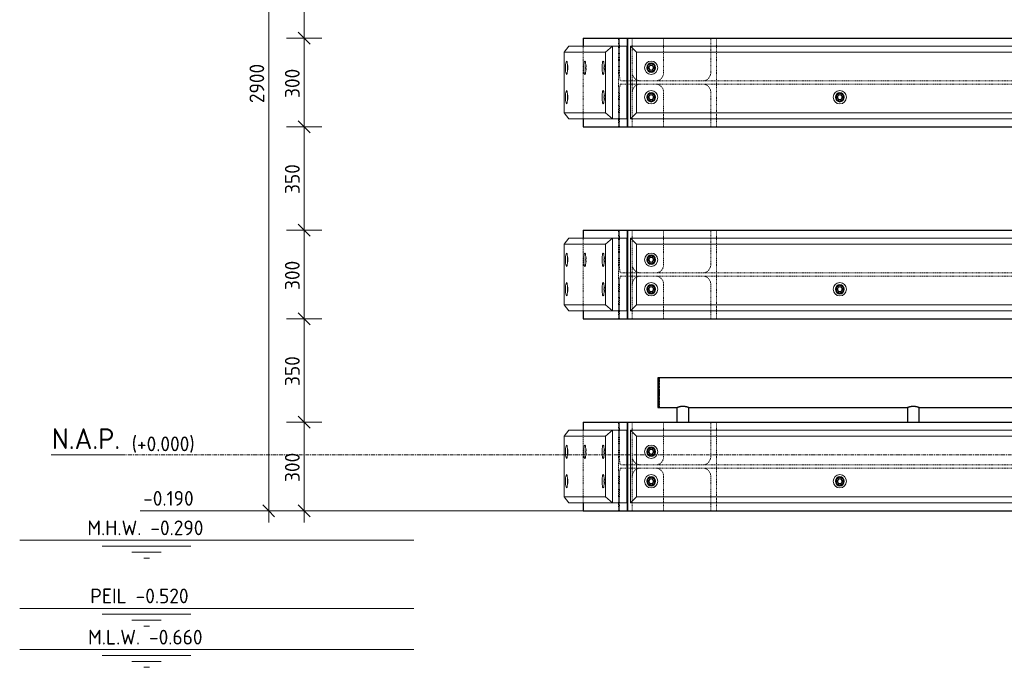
# Model space of a CAD drawing. Header units: millimetres. Extents: x -236694 to -141708, y -41476 to 103952.
# Tile 1 of 103: x -222428 to -219094, y -720 to 1473. Entities that reach past the tile are written whole.
import ezdxf

# ---------------------------------------------------------------- set-up
doc = ezdxf.new("R2010")
doc.units = ezdxf.units.MM
doc.linetypes.add('Grid Line', pattern=[22.225, 12.7, -3.175, 3.175, -3.175])
doc.linetypes.add('XX-HIDDEN', pattern=[4, 2, -2])
for name, color, linetype, lineweight in [('N-CO-BC-BETONVORM-G', 50, 'Continuous', 25), ('N-CO-BC-BETONVORM-G-1', 50, 'XX-HIDDEN', 18), ('N-CO-BC-BETONVORM-GN', 10, 'XX-HIDDEN', 18), ('N-CO-KC-KUNSTSTOFVORM-G', 7, 'Continuous', 13), ('N-CO-SC-STAALVORM-G', 10, 'Continuous', 25), ('X-XX-AL-CONSTRUCTIELIJN-G-3', 7, 'Continuous', 18), ('X-XX-AL-M', 7, 'Continuous', 18), ('X-XX-AL-M-20', 7, 'Continuous', 18), ('X-XX-AL-VERWIJZING-G-1', 7, 'Grid Line', 18), ('X_XX_AL_VERWIJZING_G', 7, 'Continuous', 18), ('X_XX_AL_VERWIJZING_G-1', 7, 'Continuous', 25)]:
    doc.layers.add(name, color=color, linetype=linetype, lineweight=lineweight)
doc.styles.add('NLCS-ISO_1', font='NLCS-ISO.ttf', dxfattribs={"height": 50})
doc.styles.add('NLCS-ISO_2', font='NLCS-ISO.ttf', dxfattribs={"height": 70})
doc.dimstyles.new('2_5_NLCS_diagonal', dxfattribs={"dimscale": 304.8, "dimtxt": 50.137748, "dimasz": 0.131234, "dimexe": 0.19685, "dimexo": 0.0625, "dimgap": 0, "dimtad": 1, "dimdec": 0, "dimzin": 0, "dimdsep": 46, "dimtxsty": 'NLCS-ISO_1', "dimblk1": 'OBLIQUE', "dimblk2": 'OBLIQUE', "dimsah": 1, "dimcen": 0.09, "dimdle": 0.131234, "dimazin": 0, "dimtfac": 1, "dimtdec": 4, "dimtix": 1, "dimtmove": 0, "dimatfit": 3, "dimfxl": 0.19685, "dimfxlon": 1, "dimtvp": 1, "dimtolj": 1, "dimtzin": 0, "dimarcsym": 2})

# ---------------------------------------------------------------- blocks, each defined once
blk = doc.blocks.new('GM_Hakorit_2695 - GM_Hakorit_2695-3716366-Doorsnede 1 dubbel geleidewerk')
at = {"layer": 'N-CO-KC-KUNSTSTOFVORM-G'}
for p, q in [((-248897.3, 2033), (-248877.3, 2013)), ((-248897.3, 1787.1), (-248897.3, 2032.9)), ((-246202.3, 2033), (-248897.2, 2033)), ((-246222.3, 2013), (-248877.3, 2013)), ((-248877.3, 2013), (-248877.3, 1807)), ((-246222.3, 2013), (-246202.3, 2033)), ((-246222.3, 1807), (-246222.3, 2013)), ((-246202.3, 2032.9), (-246202.3, 1787.1)), ((-248877.3, 1807), (-248897.3, 1787)), ((-246222.3, 1807), (-248877.3, 1807)), ((-246202.3, 1787), (-246222.3, 1807)), ((-246202.3, 1787), (-248897.2, 1787))]:
    blk.add_line(p, q, dxfattribs=at)
for centre, start, end in [((-248827.3, 1960), 0, 180), ((-247549.8, 1960), 0, 180), ((-246272.3, 1960), 0, 180), ((-248827.3, 1960), 180, 0), ((-247549.8, 1960), 180, 0), ((-246272.3, 1960), 180, 0), ((-248827.3, 1860), 0, 180), ((-248188.5, 1860), 0, 180), ((-246911, 1860), 0, 180), ((-246272.3, 1860), 0, 180), ((-248827.3, 1860), 180, 0), ((-248188.5, 1860), 180, 0), ((-246911, 1860), 180, 360), ((-246272.3, 1860), 180, 360)]:
    blk.add_arc(centre, 22.5, start, end, dxfattribs=at)
blk = doc.blocks.new('GM_Hakorit_895 - GM_Hakorit_895-3717133-Doorsnede 1 dubbel geleidewerk')
at = {"layer": 'N-CO-KC-KUNSTSTOFVORM-G'}
for p, q in [((-249105.5, 2683), (-249121.9, 2663)), ((-248958.4, 2683), (-249105.5, 2683)), ((-248981.4, 2663), (-248958.4, 2683)), ((-248909.1, 2683), (-248958.4, 2683)), ((-248958.4, 2683), (-248958.4, 2437)), ((-248909.1, 2437), (-248909.1, 2683)), ((-248981.4, 2663), (-249121.9, 2663)), ((-249121.9, 2663), (-249121.9, 2457)), ((-248981.4, 2457), (-248981.4, 2663)), ((-248981.4, 2457), (-249121.9, 2457)), ((-249121.9, 2457), (-249105.5, 2437)), ((-248958.4, 2437), (-249105.5, 2437)), ((-248958.4, 2437), (-248981.4, 2457)), ((-248958.4, 2437), (-248909.1, 2437))]:
    blk.add_line(p, q, dxfattribs=at)
for centre, start_param, end_param in [((-249051.7, 2610), 4.712389, 7.853982), ((-248989.6, 2610), 4.712389, 7.853982), ((-249113.7, 2610), 4.712389, 7.853982), ((-249113.7, 2610), 1.570796, 4.712389), ((-249051.7, 2610), 1.570796, 4.712389), ((-248989.6, 2610), 1.570796, 4.712389), ((-248989.6, 2510), 4.712389, 7.853982), ((-249113.7, 2510), 4.712389, 7.853982), ((-249113.7, 2510), 1.570796, 4.712389), ((-248989.6, 2510), 1.570796, 4.712389)]:
    blk.add_ellipse(centre, major_axis=(0, 22.5), ratio=0.164399, start_param=start_param, end_param=end_param, dxfattribs=at)
blk = doc.blocks.new('GM_Bouten_Moeren_Zeskant - M16-3610774-Doorsnede 1 dubbel geleidewerk')
at = {"layer": 'N-CO-SC-STAALVORM-G'}
for p, q in [((-248188.5, 2523.9), (-248200.5, 2516.9)), ((-248200.5, 2516.9), (-248200.5, 2503.1)), ((-248200.5, 2503.1), (-248188.5, 2496.1)), ((-248176.5, 2516.9), (-248188.5, 2523.9)), ((-248188.5, 2496.1), (-248176.5, 2503.1)), ((-248176.5, 2503.1), (-248176.5, 2516.9))]:
    blk.add_line(p, q, dxfattribs=at)
for radius, start, end in [(15, 0, 180), (15, 180, 0), (8, 0, 180), (8, 180, 0)]:
    blk.add_arc((-248188.5, 2510), radius, start, end, dxfattribs=at)
blk = doc.blocks.new('GM_Bouten_Moeren_Zeskant - M16-V6-Doorsnede 1 dubbel geleidewerk')
at = {"layer": 'N-CO-SC-STAALVORM-G'}
for start_param, end_param in [(0.408289, 1.570796), (1.570796, 2.733304)]:
    blk.add_ellipse((-249047.7, 2610), major_axis=(0, 8), ratio=0.164399, start_param=start_param, end_param=end_param, dxfattribs=at)
blk = doc.blocks.new('GM_Haalbuis_2500 - GM_Haalbuis_2500-3644146-Doorsnede 1 dubbel geleidewerk')
at = {"layer": 'N-CO-SC-STAALVORM-G'}
for p, q in [((-244200.9, 260), (-244205.9, 260)), ((-244205.9, 260), (-244205.9, 210)), ((-244200.9, 260), (-244200.9, 258.4)), ((-241700.9, 260), (-244200.9, 260)), ((-244200.9, 257.4), (-244200.9, 258.3)), ((-244200.9, 257.4), (-244200.9, 254.1)), ((-244200.9, 251.7), (-244200.9, 254.1)), ((-244200.9, 251.7), (-244200.9, 247)), ((-244200.9, 243.6), (-244200.9, 247)), ((-244200.9, 243.6), (-244200.9, 237.5)), ((-244200.9, 233.5), (-244200.9, 237.6)), ((-244200.9, 233.6), (-244200.9, 225.9)), ((-241695.9, 260), (-241700.9, 260)), ((-241700.9, 258.4), (-241700.9, 260)), ((-241700.9, 258.3), (-241700.9, 257.4)), ((-241700.9, 254.1), (-241700.9, 257.4)), ((-241700.9, 254.1), (-241700.9, 251.7)), ((-241700.9, 247), (-241700.9, 251.7)), ((-241700.9, 247), (-241700.9, 243.6)), ((-241700.9, 237.5), (-241700.9, 243.6)), ((-241700.9, 237.6), (-241700.9, 233.5)), ((-241700.9, 225.9), (-241700.9, 233.6)), ((-241695.9, 210), (-241695.9, 260)), ((-244205.9, 210), (-244205.9, 160)), ((-244200.9, 222.1), (-244200.9, 225.9)), ((-244200.9, 222.1), (-244200.9, 210)), ((-244200.9, 210), (-244200.9, 197.9)), ((-241700.9, 225.9), (-241700.9, 222.1)), ((-241700.9, 210), (-241700.9, 222.1)), ((-241700.9, 197.9), (-241700.9, 210)), ((-241695.9, 160), (-241695.9, 210)), ((-244200.9, 194.1), (-244200.9, 197.9)), ((-244200.9, 194.1), (-244200.9, 186.4)), ((-244200.9, 182.4), (-244200.9, 186.5)), ((-244200.9, 182.5), (-244200.9, 176.4)), ((-244200.9, 173), (-244200.9, 176.4)), ((-244200.9, 173), (-244200.9, 168.3)), ((-244200.9, 165.9), (-244200.9, 168.3)), ((-241700.9, 197.9), (-241700.9, 194.1)), ((-241700.9, 186.4), (-241700.9, 194.1)), ((-241700.9, 186.5), (-241700.9, 182.4)), ((-241700.9, 176.4), (-241700.9, 182.5)), ((-241700.9, 176.4), (-241700.9, 173)), ((-241700.9, 168.3), (-241700.9, 173)), ((-241700.9, 168.3), (-241700.9, 165.9)), ((-244205.9, 160), (-244200.9, 160)), ((-244200.9, 165.9), (-244200.9, 162.6)), ((-244200.9, 161.7), (-244200.9, 162.6)), ((-244200.9, 161.6), (-244200.9, 160)), ((-244200.9, 160), (-244139.6, 160)), ((-244140.9, 160), (-244140.9, 110)), ((-244102.2, 160), (-243359.6, 160)), ((-244100.9, 110), (-244100.9, 160)), ((-243360.9, 160), (-243360.9, 110)), ((-243322.2, 160), (-242579.6, 160)), ((-243320.9, 110), (-243320.9, 160)), ((-242580.9, 160), (-242580.9, 110)), ((-242542.2, 160), (-241799.6, 160)), ((-242540.9, 110), (-242540.9, 160)), ((-241800.9, 160), (-241800.9, 110)), ((-241762.2, 160), (-241700.9, 160)), ((-241760.9, 110), (-241760.9, 160)), ((-241700.9, 162.6), (-241700.9, 165.9)), ((-241700.9, 162.6), (-241700.9, 161.7)), ((-241700.9, 160), (-241700.9, 161.6)), ((-241700.9, 160), (-241695.9, 160))]:
    blk.add_line(p, q, dxfattribs=at)
for points, knots in [([(-244140.9, 160), (-244140.8, 160), (-244140.7, 160.1), (-244140.2, 160.3), (-244139.7, 160.5), (-244139, 160.7), (-244138.2, 161), (-244137.4, 161.3), (-244136.7, 161.5), (-244136.4, 161.6), (-244136.2, 161.7)], [-0.9884505, -0.9884505, -0.9884505, -0.9884505, -0.9444444, -0.9166667, -0.8888889, -0.8611111, -0.8333333, -0.8055556, -0.7916667, -0.7777778, -0.7777778, -0.7777778, -0.7777778]), ([(-244136.2, 161.7), (-244136, 161.7), (-244135.6, 161.9), (-244134.8, 162.1), (-244133.8, 162.4), (-244132.6, 162.7), (-244131.7, 162.9), (-244130.9, 163.1), (-244130.2, 163.2), (-244129.1, 163.4), (-244127.8, 163.7), (-244126.1, 163.9), (-244124.4, 164.1), (-244122.6, 164.1), (-244120.9, 164.2), (-244119.1, 164.1), (-244117.4, 164.1), (-244115.7, 163.9), (-244114, 163.7), (-244112.6, 163.4), (-244111.6, 163.2), (-244110.8, 163.1), (-244110.1, 162.9), (-244109.1, 162.7), (-244108, 162.4), (-244106.9, 162.1), (-244106.1, 161.9), (-244105.8, 161.7), (-244105.6, 161.7)], [-0.7777778, -0.7777778, -0.7777778, -0.7777778, -0.7638889, -0.75, -0.7222222, -0.6944444, -0.6805556, -0.6666667, -0.6527778, -0.6388889, -0.6111111, -0.5833333, -0.5555556, -0.5277778, -0.5, -0.4722222, -0.4444444, -0.4166667, -0.3888889, -0.3611111, -0.3472222, -0.3333333, -0.3194444, -0.3055556, -0.2777778, -0.25, -0.2361111, -0.2222222, -0.2222222, -0.2222222, -0.2222222]), ([(-244105.6, 161.7), (-244105.4, 161.6), (-244105, 161.5), (-244104.3, 161.3), (-244103.6, 161), (-244102.8, 160.7), (-244102.1, 160.5), (-244101.5, 160.3), (-244101.1, 160.1), (-244100.9, 160), (-244100.9, 160)], [-0.2222222, -0.2222222, -0.2222222, -0.2222222, -0.2083333, -0.1944444, -0.1666667, -0.1388889, -0.1111111, -0.0833333, -0.0555556, -0.0115545, -0.0115545, -0.0115545, -0.0115545]), ([(-243360.9, 160), (-243360.8, 160), (-243360.7, 160.1), (-243360.2, 160.3), (-243359.7, 160.5), (-243359, 160.7), (-243358.2, 161), (-243357.4, 161.3), (-243356.7, 161.5), (-243356.4, 161.6), (-243356.2, 161.7)], [-0.9884505, -0.9884505, -0.9884505, -0.9884505, -0.9444444, -0.9166667, -0.8888889, -0.8611111, -0.8333333, -0.8055556, -0.7916667, -0.7777778, -0.7777778, -0.7777778, -0.7777778]), ([(-243356.2, 161.7), (-243356, 161.7), (-243355.6, 161.9), (-243354.8, 162.1), (-243353.8, 162.4), (-243352.6, 162.7), (-243351.7, 162.9), (-243350.9, 163.1), (-243350.2, 163.2), (-243349.1, 163.4), (-243347.8, 163.7), (-243346.1, 163.9), (-243344.4, 164.1), (-243342.6, 164.1), (-243340.9, 164.2), (-243339.1, 164.1), (-243337.4, 164.1), (-243335.7, 163.9), (-243334, 163.7), (-243332.6, 163.4), (-243331.6, 163.2), (-243330.8, 163.1), (-243330.1, 162.9), (-243329.1, 162.7), (-243328, 162.4), (-243326.9, 162.1), (-243326.1, 161.9), (-243325.8, 161.7), (-243325.6, 161.7)], [-0.7777778, -0.7777778, -0.7777778, -0.7777778, -0.7638889, -0.75, -0.7222222, -0.6944444, -0.6805556, -0.6666667, -0.6527778, -0.6388889, -0.6111111, -0.5833333, -0.5555556, -0.5277778, -0.5, -0.4722222, -0.4444444, -0.4166667, -0.3888889, -0.3611111, -0.3472222, -0.3333333, -0.3194444, -0.3055556, -0.2777778, -0.25, -0.2361111, -0.2222222, -0.2222222, -0.2222222, -0.2222222]), ([(-243325.6, 161.7), (-243325.4, 161.6), (-243325, 161.5), (-243324.3, 161.3), (-243323.6, 161), (-243322.8, 160.7), (-243322.1, 160.5), (-243321.5, 160.3), (-243321.1, 160.1), (-243320.9, 160), (-243320.9, 160)], [-0.2222222, -0.2222222, -0.2222222, -0.2222222, -0.2083333, -0.1944444, -0.1666667, -0.1388889, -0.1111111, -0.0833333, -0.0555556, -0.0115545, -0.0115545, -0.0115545, -0.0115545]), ([(-242580.9, 160), (-242580.8, 160), (-242580.7, 160.1), (-242580.2, 160.3), (-242579.7, 160.5), (-242579, 160.7), (-242578.2, 161), (-242577.4, 161.3), (-242576.7, 161.5), (-242576.4, 161.6), (-242576.2, 161.7)], [-0.9884505, -0.9884505, -0.9884505, -0.9884505, -0.9444444, -0.9166667, -0.8888889, -0.8611111, -0.8333333, -0.8055556, -0.7916667, -0.7777778, -0.7777778, -0.7777778, -0.7777778]), ([(-242576.2, 161.7), (-242576, 161.7), (-242575.6, 161.9), (-242574.8, 162.1), (-242573.8, 162.4), (-242572.6, 162.7), (-242571.7, 162.9), (-242570.9, 163.1), (-242570.2, 163.2), (-242569.1, 163.4), (-242567.8, 163.7), (-242566.1, 163.9), (-242564.4, 164.1), (-242562.6, 164.1), (-242560.9, 164.2), (-242559.1, 164.1), (-242557.4, 164.1), (-242555.7, 163.9), (-242554, 163.7), (-242552.6, 163.4), (-242551.6, 163.2), (-242550.8, 163.1), (-242550.1, 162.9), (-242549.1, 162.7), (-242548, 162.4), (-242546.9, 162.1), (-242546.1, 161.9), (-242545.8, 161.7), (-242545.6, 161.7)], [-0.7777778, -0.7777778, -0.7777778, -0.7777778, -0.7638889, -0.75, -0.7222222, -0.6944444, -0.6805556, -0.6666667, -0.6527778, -0.6388889, -0.6111111, -0.5833333, -0.5555556, -0.5277778, -0.5, -0.4722222, -0.4444444, -0.4166667, -0.3888889, -0.3611111, -0.3472222, -0.3333333, -0.3194444, -0.3055556, -0.2777778, -0.25, -0.2361111, -0.2222222, -0.2222222, -0.2222222, -0.2222222]), ([(-242545.6, 161.7), (-242545.4, 161.6), (-242545, 161.5), (-242544.3, 161.3), (-242543.6, 161), (-242542.8, 160.7), (-242542.1, 160.5), (-242541.5, 160.3), (-242541.1, 160.1), (-242540.9, 160), (-242540.9, 160)], [-0.2222222, -0.2222222, -0.2222222, -0.2222222, -0.2083333, -0.1944444, -0.1666667, -0.1388889, -0.1111111, -0.0833333, -0.0555556, -0.0115545, -0.0115545, -0.0115545, -0.0115545]), ([(-241800.9, 160), (-241800.8, 160), (-241800.7, 160.1), (-241800.2, 160.3), (-241799.7, 160.5), (-241799, 160.7), (-241798.2, 161), (-241797.4, 161.3), (-241796.7, 161.5), (-241796.4, 161.6), (-241796.2, 161.7)], [-0.9884505, -0.9884505, -0.9884505, -0.9884505, -0.9444444, -0.9166667, -0.8888889, -0.8611111, -0.8333333, -0.8055556, -0.7916667, -0.7777778, -0.7777778, -0.7777778, -0.7777778]), ([(-241796.2, 161.7), (-241796, 161.7), (-241795.6, 161.9), (-241794.8, 162.1), (-241793.8, 162.4), (-241792.6, 162.7), (-241791.7, 162.9), (-241790.9, 163.1), (-241790.2, 163.2), (-241789.1, 163.4), (-241787.8, 163.7), (-241786.1, 163.9), (-241784.4, 164.1), (-241782.6, 164.1), (-241780.9, 164.2), (-241779.1, 164.1), (-241777.4, 164.1), (-241775.7, 163.9), (-241774, 163.7), (-241772.6, 163.4), (-241771.6, 163.2), (-241770.8, 163.1), (-241770.1, 162.9), (-241769.1, 162.7), (-241768, 162.4), (-241766.9, 162.1), (-241766.1, 161.9), (-241765.8, 161.7), (-241765.6, 161.7)], [-0.7777778, -0.7777778, -0.7777778, -0.7777778, -0.7638889, -0.75, -0.7222222, -0.6944444, -0.6805556, -0.6666667, -0.6527778, -0.6388889, -0.6111111, -0.5833333, -0.5555556, -0.5277778, -0.5, -0.4722222, -0.4444444, -0.4166667, -0.3888889, -0.3611111, -0.3472222, -0.3333333, -0.3194444, -0.3055556, -0.2777778, -0.25, -0.2361111, -0.2222222, -0.2222222, -0.2222222, -0.2222222]), ([(-241765.6, 161.7), (-241765.4, 161.6), (-241765, 161.5), (-241764.3, 161.3), (-241763.6, 161), (-241762.8, 160.7), (-241762.1, 160.5), (-241761.5, 160.3), (-241761.1, 160.1), (-241760.9, 160), (-241760.9, 160)], [-0.2222222, -0.2222222, -0.2222222, -0.2222222, -0.2083333, -0.1944444, -0.1666667, -0.1388889, -0.1111111, -0.0833333, -0.0555556, -0.0115545, -0.0115545, -0.0115545, -0.0115545])]:
    blk.add_open_spline(points, degree=3, knots=knots, dxfattribs=at)
blk = doc.blocks.new('NLI_Balk_H - HEB300-V12-Doorsnede 1 dubbel geleidewerk')
at = {"layer": 'N-CO-BC-BETONVORM-GN'}
for p, q in [((-248897.3, 1915.5), (-248907.3, 1915.5)), ((-248897.3, 1904.5), (-248907.3, 1904.5)), ((-248877.3, 1915.5), (-248897.2, 1915.5)), ((-248877.3, 1904.5), (-248897.2, 1904.5)), ((-246222.3, 1915.5), (-248877.2, 1915.5)), ((-246222.3, 1904.5), (-248877.2, 1904.5)), ((-246202.3, 1915.5), (-246222.2, 1915.5)), ((-246202.3, 1904.5), (-246222.2, 1904.5)), ((-246192.3, 1904.5), (-246202.3, 1904.5)), ((-246192.3, 1915.5), (-246202.2, 1915.5))]:
    blk.add_line(p, q, dxfattribs=at)
blk = doc.blocks.new('NLI_Balk_H - HEB300-V13-Doorsnede 1 dubbel geleidewerk')
at = {"layer": 'N-CO-BC-BETONVORM-GN'}
for p, q in [((-248897.3, 615.5), (-248907.3, 615.5)), ((-248897.3, 604.5), (-248907.3, 604.5)), ((-248877.3, 615.5), (-248897.2, 615.5)), ((-248877.3, 604.5), (-248897.2, 604.5)), ((-246222.3, 615.5), (-248877.2, 615.5)), ((-246222.3, 604.5), (-248877.2, 604.5)), ((-246202.3, 615.5), (-246222.2, 615.5)), ((-246202.3, 604.5), (-246222.2, 604.5)), ((-246192.3, 604.5), (-246202.3, 604.5)), ((-246192.3, 615.5), (-246202.2, 615.5))]:
    blk.add_line(p, q, dxfattribs=at)
blk = doc.blocks.new('Level - Name_Elevation-1473910-Doorsnede 1 dubbel geleidewerk')
at = {"layer": 'X_XX_AL_VERWIJZING_G'}
blk.add_line((-250619.9, 0), (-250859, 0), dxfattribs=at)
blk = doc.blocks.new('Spot Elevations - lijn-1760301-Doorsnede 1 dubbel geleidewerk')
at = {"layer": 'X-XX-AL-M'}
blk.add_line((-250557.7, -190), (-250357.7, -190), dxfattribs=at)
blk = doc.blocks.new('DIMBLOCK73-Doorsnede 1 dubbel geleidewerk')
at = {"layer": 'X-XX-AL-M-20'}
for p, q in [((-221584.5, 2750), (-221584.5, -230)), ((-221524.5, 2710), (-221644.5, 2710)), ((-221584.5, 2710), (-221604.5, 2730)), ((-221584.5, 2710), (-221564.5, 2690)), ((-221584.5, 2710), (-221524.5, 2710)), ((-221524.5, -190), (-221644.5, -190)), ((-221584.5, -190), (-221604.5, -170)), ((-221584.5, -190), (-221564.5, -210)), ((-221584.5, -190), (-221524.5, -190))]:
    blk.add_line(p, q, dxfattribs=at)
at = {"layer": 'X-XX-AL-M-20', "color": 0, "insert": (-221649.7, 1190), "char_height": 50, "width": 168.009, "attachment_point": 1, "rotation": 90, "line_spacing_factor": 1.135194, "style": 'NLCS-ISO_1'}
blk.add_mtext('2900', dxfattribs=at)
blk = doc.blocks.new('_Oblique')
at = {"color": 0, "linetype": 'ByBlock', "lineweight": -2}
blk.add_line((-0.5, -0.5), (0.5, 0.5), dxfattribs=at)
blk = doc.blocks.new('DIMBLOCK74-Doorsnede 1 dubbel geleidewerk')
at = {"layer": 'X-XX-AL-M-20'}
for p, q in [((-221404.5, 110), (-221524.5, 110)), ((-221464.5, 110), (-221484.5, 130)), ((-221464.5, -230), (-221464.5, 110)), ((-221464.5, 110), (-221444.5, 90)), ((-221464.5, 110), (-221404.5, 110)), ((-221404.5, -190), (-221524.5, -190)), ((-221464.5, -190), (-221484.5, -170)), ((-221464.5, -190), (-221444.5, -210)), ((-221464.5, -190), (-221404.5, -190))]:
    blk.add_line(p, q, dxfattribs=at)
at = {"layer": 'X-XX-AL-M-20', "color": 0, "insert": (-221529.7, -92.5), "char_height": 50, "width": 126.007, "attachment_point": 1, "rotation": 90, "line_spacing_factor": 1.135194, "style": 'NLCS-ISO_1'}
blk.add_mtext('300', dxfattribs=at)
blk = doc.blocks.new('DIMBLOCK75-Doorsnede 1 dubbel geleidewerk')
at = {"layer": 'X-XX-AL-M-20'}
for p, q in [((-221464.5, 460), (-221484.5, 480)), ((-221404.5, 460), (-221524.5, 460)), ((-221464.5, 110), (-221464.5, 460)), ((-221464.5, 460), (-221444.5, 440)), ((-221464.5, 460), (-221404.5, 460)), ((-221404.5, 110), (-221524.5, 110)), ((-221464.5, 110), (-221484.5, 130)), ((-221464.5, 110), (-221444.5, 90)), ((-221464.5, 110), (-221404.5, 110))]:
    blk.add_line(p, q, dxfattribs=at)
at = {"layer": 'X-XX-AL-M-20', "color": 0, "insert": (-221529.7, 232.5), "char_height": 50, "width": 126.007, "attachment_point": 1, "rotation": 90, "line_spacing_factor": 1.135194, "style": 'NLCS-ISO_1'}
blk.add_mtext('350', dxfattribs=at)
blk = doc.blocks.new('DIMBLOCK76-Doorsnede 1 dubbel geleidewerk')
at = {"layer": 'X-XX-AL-M-20'}
for p, q in [((-221464.5, 760), (-221484.5, 780)), ((-221404.5, 760), (-221524.5, 760)), ((-221464.5, 460), (-221464.5, 760)), ((-221464.5, 760), (-221444.5, 740)), ((-221464.5, 760), (-221404.5, 760)), ((-221464.5, 460), (-221484.5, 480)), ((-221404.5, 460), (-221524.5, 460)), ((-221464.5, 460), (-221444.5, 440)), ((-221464.5, 460), (-221404.5, 460))]:
    blk.add_line(p, q, dxfattribs=at)
at = {"layer": 'X-XX-AL-M-20', "color": 0, "insert": (-221529.7, 557.5), "char_height": 50, "width": 126.007, "attachment_point": 1, "rotation": 90, "line_spacing_factor": 1.135194, "style": 'NLCS-ISO_1'}
blk.add_mtext('300', dxfattribs=at)
blk = doc.blocks.new('DIMBLOCK77-Doorsnede 1 dubbel geleidewerk')
at = {"layer": 'X-XX-AL-M-20'}
for p, q in [((-221404.5, 1110), (-221524.5, 1110)), ((-221464.5, 1110), (-221484.5, 1130)), ((-221464.5, 760), (-221464.5, 1110)), ((-221464.5, 1110), (-221444.5, 1090)), ((-221464.5, 1110), (-221404.5, 1110)), ((-221464.5, 760), (-221484.5, 780)), ((-221404.5, 760), (-221524.5, 760)), ((-221464.5, 760), (-221444.5, 740)), ((-221464.5, 760), (-221404.5, 760))]:
    blk.add_line(p, q, dxfattribs=at)
at = {"layer": 'X-XX-AL-M-20', "color": 0, "insert": (-221529.7, 882.5), "char_height": 50, "width": 126.007, "attachment_point": 1, "rotation": 90, "line_spacing_factor": 1.135194, "style": 'NLCS-ISO_1'}
blk.add_mtext('350', dxfattribs=at)
blk = doc.blocks.new('DIMBLOCK78-Doorsnede 1 dubbel geleidewerk')
at = {"layer": 'X-XX-AL-M-20'}
for p, q in [((-221404.5, 1410), (-221524.5, 1410)), ((-221464.5, 1410), (-221484.5, 1430)), ((-221464.5, 1110), (-221464.5, 1410)), ((-221464.5, 1410), (-221444.5, 1390)), ((-221464.5, 1410), (-221404.5, 1410)), ((-221404.5, 1110), (-221524.5, 1110)), ((-221464.5, 1110), (-221484.5, 1130)), ((-221464.5, 1110), (-221444.5, 1090)), ((-221464.5, 1110), (-221404.5, 1110))]:
    blk.add_line(p, q, dxfattribs=at)
at = {"layer": 'X-XX-AL-M-20', "color": 0, "insert": (-221529.7, 1207.5), "char_height": 50, "width": 126.007, "attachment_point": 1, "rotation": 90, "line_spacing_factor": 1.135194, "style": 'NLCS-ISO_1'}
blk.add_mtext('300', dxfattribs=at)
blk = doc.blocks.new('DIMBLOCK79-Doorsnede 1 dubbel geleidewerk')
at = {"layer": 'X-XX-AL-M-20'}
for p, q in [((-221464.5, 1760), (-221484.5, 1780)), ((-221404.5, 1760), (-221524.5, 1760)), ((-221464.5, 1410), (-221464.5, 1760)), ((-221464.5, 1760), (-221444.5, 1740)), ((-221464.5, 1760), (-221404.5, 1760)), ((-221404.5, 1410), (-221524.5, 1410)), ((-221464.5, 1410), (-221484.5, 1430)), ((-221464.5, 1410), (-221444.5, 1390)), ((-221464.5, 1410), (-221404.5, 1410))]:
    blk.add_line(p, q, dxfattribs=at)
at = {"layer": 'X-XX-AL-M-20', "color": 0, "insert": (-221529.7, 1532.5), "char_height": 50, "width": 126.007, "attachment_point": 1, "rotation": 90, "line_spacing_factor": 1.135194, "style": 'NLCS-ISO_1'}
blk.add_mtext('350', dxfattribs=at)
blk = doc.blocks.new('Spot Elevations - waterstand-121696-Doorsnede 1 dubbel geleidewerk')
at = {"layer": 'X-XX-AL-M'}
for p, q in [((-250965.1, -289.8), (-250765.1, -289.8)), ((-250765.1, -289.8), (-250304.7, -289.8)), ((-250685.9, -309.8), (-250385.9, -309.8)), ((-250585.9, -329.8), (-250485.9, -329.8)), ((-250545.1, -349.8), (-250525.1, -349.8))]:
    blk.add_line(p, q, dxfattribs=at)

msp = doc.modelspace()

# ---------------------------------------------------------------- linework, layer by layer
at = {"layer": 'N-CO-BC-BETONVORM-GN'}
for p, q in [((-220400.6, 1383), (-220400.6, 1410)), ((-220397.4, 1410), (-220397.4, 1383)), ((-220353.8, 1410), (-220353.8, 1383)), ((-220247.9, 1410), (-220247.9, 1383)), ((-220088.1, 1383), (-220088.1, 1410)), ((-220068.9, 1410), (-220068.9, 1383)), ((-220520.6, 1383), (-220520.6, 1137)), ((-220400.6, 1137), (-220400.6, 1383)), ((-220397.4, 1383), (-220397.4, 1292.5)), ((-220353.8, 1383), (-220353.8, 1377)), ((-220353.8, 1376.8), (-220353.8, 1292.5)), ((-220247.9, 1383), (-220247.9, 1363)), ((-220088.1, 1363), (-220088.1, 1383)), ((-220068.9, 1383), (-220068.9, 1363)), ((-220247.9, 1363), (-220247.9, 1292.5)), ((-220088.1, 1292.5), (-220088.1, 1363)), ((-220068.9, 1363), (-220068.9, 1265.5)), ((-220353.8, 1292.5), (-220353.8, 1265.5)), ((-220392.9, 1265.5), (-220371.7, 1265.5)), ((-220371.7, 1254.5), (-220392.9, 1254.5)), ((-220371.6, 1265.5), (-220369.9, 1265.5)), ((-220369.9, 1254.5), (-220371.6, 1254.5)), ((-220353.8, 1265.5), (-220353.8, 1254.5)), ((-220353.8, 1254.5), (-220353.8, 1227.5)), ((-220068.9, 1265.5), (-220068.9, 1254.5)), ((-220068.9, 1254.5), (-220068.9, 1157)), ((-220397.4, 1227.5), (-220397.4, 1137)), ((-220353.8, 1227.5), (-220353.8, 1143.2)), ((-220247.9, 1227.5), (-220247.9, 1157)), ((-220088.1, 1157), (-220088.1, 1227.5)), ((-220400.6, 1110), (-220400.6, 1137)), ((-220397.4, 1137), (-220397.4, 1110)), ((-220353.8, 1143), (-220353.8, 1137)), ((-220353.8, 1137), (-220353.8, 1110)), ((-220247.9, 1157), (-220247.9, 1137)), ((-220247.9, 1137), (-220247.9, 1110)), ((-220088.1, 1137), (-220088.1, 1157)), ((-220088.1, 1110), (-220088.1, 1137)), ((-220068.9, 1157), (-220068.9, 1137)), ((-220068.9, 1137), (-220068.9, 1110)), ((-220400.6, 733), (-220400.6, 760)), ((-220397.4, 760), (-220397.4, 733)), ((-220353.8, 760), (-220353.8, 733)), ((-220247.9, 760), (-220247.9, 733)), ((-220088.1, 733), (-220088.1, 760)), ((-220068.9, 760), (-220068.9, 733)), ((-220520.6, 733), (-220520.6, 487)), ((-220400.6, 487), (-220400.6, 733)), ((-220397.4, 733), (-220397.4, 642.5)), ((-220353.8, 733), (-220353.8, 727)), ((-220353.8, 726.8), (-220353.8, 642.5)), ((-220247.9, 733), (-220247.9, 713)), ((-220247.9, 713), (-220247.9, 642.5)), ((-220088.1, 713), (-220088.1, 733)), ((-220088.1, 642.5), (-220088.1, 713)), ((-220068.9, 733), (-220068.9, 713)), ((-220068.9, 713), (-220068.9, 615.5)), ((-220353.8, 642.5), (-220353.8, 615.5)), ((-220392.9, 615.5), (-220371.7, 615.5)), ((-220371.7, 604.5), (-220392.9, 604.5)), ((-220371.6, 615.5), (-220369.9, 615.5)), ((-220369.9, 604.5), (-220371.6, 604.5)), ((-220353.8, 615.5), (-220353.8, 604.5)), ((-220353.8, 604.5), (-220353.8, 577.5)), ((-220068.9, 615.5), (-220068.9, 604.5)), ((-220068.9, 604.5), (-220068.9, 507)), ((-220397.4, 577.5), (-220397.4, 487)), ((-220353.8, 577.5), (-220353.8, 493.2)), ((-220247.9, 577.5), (-220247.9, 507)), ((-220088.1, 507), (-220088.1, 577.5)), ((-220247.9, 507), (-220247.9, 487)), ((-220088.1, 487), (-220088.1, 507)), ((-220068.9, 507), (-220068.9, 487)), ((-220400.6, 460), (-220400.6, 487)), ((-220397.4, 487), (-220397.4, 460)), ((-220353.8, 493), (-220353.8, 487)), ((-220353.8, 487), (-220353.8, 460)), ((-220247.9, 487), (-220247.9, 460)), ((-220088.1, 460), (-220088.1, 487)), ((-220068.9, 487), (-220068.9, 460)), ((-220400.6, 83), (-220400.6, 110)), ((-220397.4, 110), (-220397.4, 83)), ((-220353.8, 110), (-220353.8, 83)), ((-220247.9, 110), (-220247.9, 83)), ((-220088.1, 83), (-220088.1, 110)), ((-220068.9, 110), (-220068.9, 83)), ((-220520.6, 83), (-220520.6, -163)), ((-220400.6, -163), (-220400.6, 83)), ((-220397.4, 83), (-220397.4, -7.5)), ((-220353.8, 83), (-220353.8, 77)), ((-220353.8, 76.8), (-220353.8, -7.5)), ((-220247.9, 83), (-220247.9, 63)), ((-220088.1, 63), (-220088.1, 83)), ((-220068.9, 83), (-220068.9, 63)), ((-220247.9, 63), (-220247.9, -7.5)), ((-220088.1, -7.5), (-220088.1, 63)), ((-220068.9, 63), (-220068.9, -34.5)), ((-220353.8, -7.5), (-220353.8, -34.5)), ((-220392.9, -34.5), (-220371.7, -34.5)), ((-220371.7, -45.5), (-220392.9, -45.5)), ((-220371.6, -34.5), (-220369.9, -34.5)), ((-220369.9, -45.5), (-220371.6, -45.5)), ((-220353.8, -34.5), (-220353.8, -45.5)), ((-220353.8, -45.5), (-220353.8, -72.5)), ((-220068.9, -34.5), (-220068.9, -45.5)), ((-220068.9, -45.5), (-220068.9, -143)), ((-220397.4, -72.5), (-220397.4, -163)), ((-220353.8, -72.5), (-220353.8, -156.8)), ((-220247.9, -72.5), (-220247.9, -143)), ((-220088.1, -143), (-220088.1, -72.5)), ((-220400.6, -190), (-220400.6, -163)), ((-220397.4, -163), (-220397.4, -190)), ((-220353.8, -157), (-220353.8, -163)), ((-220353.8, -163), (-220353.8, -190)), ((-220247.9, -143), (-220247.9, -163)), ((-220247.9, -163), (-220247.9, -190)), ((-220088.1, -163), (-220088.1, -143)), ((-220088.1, -190), (-220088.1, -163)), ((-220068.9, -143), (-220068.9, -163)), ((-220068.9, -163), (-220068.9, -190))]:
    msp.add_line(p, q, dxfattribs=at)
at = {"layer": 'N-CO-BC-BETONVORM-GN', "flags": 128}
for points in [[(-220397.4, 1292.5), (-220397.3, 1286.5), (-220397, 1280.8), (-220396.4, 1275.7), (-220395.7, 1271.4), (-220394.9, 1268.2), (-220393.9, 1266.2), (-220392.9, 1265.5)], [(-220353.8, 1292.5), (-220353.1, 1286.5), (-220351, 1280.8), (-220347.8, 1275.7), (-220343.4, 1271.4), (-220340, 1269.1)], [(-220339.9, 1269), (-220338.3, 1268.2), (-220332.5, 1266.2), (-220326.8, 1265.5)], [(-220247.9, 1292.5), (-220248.6, 1286.5), (-220250.5, 1280.8), (-220253.6, 1275.7), (-220257.7, 1271.4), (-220262.6, 1268.2), (-220268.1, 1266.2), (-220273.4, 1265.5)], [(-220115.1, 1265.5), (-220109.4, 1266.2), (-220103.6, 1268.2), (-220098.4, 1271.4), (-220094.1, 1275.7), (-220090.9, 1280.8), (-220088.8, 1286.5), (-220088.1, 1292.5)], [(-220392.9, 1254.5), (-220393.9, 1253.8), (-220394.9, 1251.8), (-220395.7, 1248.6), (-220396.4, 1244.3), (-220397, 1239.2), (-220397.3, 1233.5), (-220397.4, 1227.5)], [(-220340, 1250.9), (-220343.4, 1248.6), (-220347.8, 1244.3), (-220351, 1239.2), (-220353.1, 1233.5), (-220353.8, 1227.5)], [(-220326.8, 1254.5), (-220332.5, 1253.8), (-220338.3, 1251.8), (-220339.9, 1251)], [(-220273.4, 1254.5), (-220268.1, 1253.8), (-220262.6, 1251.8), (-220257.7, 1248.6), (-220253.6, 1244.3), (-220250.5, 1239.2), (-220248.6, 1233.5), (-220247.9, 1227.5)], [(-220088.1, 1227.5), (-220088.8, 1233.5), (-220090.9, 1239.2), (-220094.1, 1244.3), (-220098.4, 1248.6), (-220103.6, 1251.8), (-220109.4, 1253.8), (-220115.1, 1254.5)], [(-220397.4, 642.5), (-220397.3, 636.5), (-220397, 630.8), (-220396.4, 625.7), (-220395.7, 621.4), (-220394.9, 618.2), (-220393.9, 616.2), (-220392.9, 615.5)], [(-220353.8, 642.5), (-220353.1, 636.5), (-220351, 630.8), (-220347.8, 625.7), (-220343.4, 621.4), (-220340, 619.1)], [(-220247.9, 642.5), (-220248.6, 636.5), (-220250.5, 630.8), (-220253.6, 625.7), (-220257.7, 621.4), (-220262.6, 618.2), (-220268.1, 616.2), (-220273.4, 615.5)], [(-220115.1, 615.5), (-220109.4, 616.2), (-220103.6, 618.2), (-220098.4, 621.4), (-220094.1, 625.7), (-220090.9, 630.8), (-220088.8, 636.5), (-220088.1, 642.5)], [(-220392.9, 604.5), (-220393.9, 603.8), (-220394.9, 601.8), (-220395.7, 598.6), (-220396.4, 594.3), (-220397, 589.2), (-220397.3, 583.5), (-220397.4, 577.5)], [(-220340, 600.9), (-220343.4, 598.6), (-220347.8, 594.3), (-220351, 589.2), (-220353.1, 583.5), (-220353.8, 577.5)], [(-220339.9, 619), (-220338.3, 618.2), (-220332.5, 616.2), (-220326.8, 615.5)], [(-220326.8, 604.5), (-220332.5, 603.8), (-220338.3, 601.8), (-220339.9, 601)], [(-220273.4, 604.5), (-220268.1, 603.8), (-220262.6, 601.8), (-220257.7, 598.6), (-220253.6, 594.3), (-220250.5, 589.2), (-220248.6, 583.5), (-220247.9, 577.5)], [(-220088.1, 577.5), (-220088.8, 583.5), (-220090.9, 589.2), (-220094.1, 594.3), (-220098.4, 598.6), (-220103.6, 601.8), (-220109.4, 603.8), (-220115.1, 604.5)], [(-220397.4, -7.5), (-220397.3, -13.5), (-220397, -19.2), (-220396.4, -24.3), (-220395.7, -28.6), (-220394.9, -31.8), (-220393.9, -33.8), (-220392.9, -34.5)], [(-220353.8, -7.5), (-220353.1, -13.5), (-220351, -19.2), (-220347.8, -24.3), (-220343.4, -28.6), (-220340, -30.9)], [(-220339.9, -31), (-220338.3, -31.8), (-220332.5, -33.8), (-220326.8, -34.5)], [(-220247.9, -7.5), (-220248.6, -13.5), (-220250.5, -19.2), (-220253.6, -24.3), (-220257.7, -28.6), (-220262.6, -31.8), (-220268.1, -33.8), (-220273.4, -34.5)], [(-220115.1, -34.5), (-220109.4, -33.8), (-220103.6, -31.8), (-220098.4, -28.6), (-220094.1, -24.3), (-220090.9, -19.2), (-220088.8, -13.5), (-220088.1, -7.5)], [(-220392.9, -45.5), (-220393.9, -46.2), (-220394.9, -48.2), (-220395.7, -51.4), (-220396.4, -55.7), (-220397, -60.8), (-220397.3, -66.5), (-220397.4, -72.5)], [(-220340, -49.1), (-220343.4, -51.4), (-220347.8, -55.7), (-220351, -60.8), (-220353.1, -66.5), (-220353.8, -72.5)], [(-220326.8, -45.5), (-220332.5, -46.2), (-220338.3, -48.2), (-220339.9, -49)], [(-220273.4, -45.5), (-220268.1, -46.2), (-220262.6, -48.2), (-220257.7, -51.4), (-220253.6, -55.7), (-220250.5, -60.8), (-220248.6, -66.5), (-220247.9, -72.5)], [(-220088.1, -72.5), (-220088.8, -66.5), (-220090.9, -60.8), (-220094.1, -55.7), (-220098.4, -51.4), (-220103.6, -48.2), (-220109.4, -46.2), (-220115.1, -45.5)]]:
    msp.add_lwpolyline(points, dxfattribs=at)
at = {"layer": 'N-CO-SC-STAALVORM-G'}
for p, q in [((-220520.6, 1410), (-220520.6, 1383)), ((-220520.6, 1410), (-220369.8, 1410)), ((-220369.8, 1410), (-217654.8, 1410)), ((-220369.8, 1410), (-220369.8, 1110)), ((-220369.8, 1110), (-220369.8, 1410)), ((-220520.6, 1137), (-220520.6, 1110)), ((-220520.6, 1110), (-220369.8, 1110)), ((-220369.8, 1110), (-217654.8, 1110)), ((-220520.6, 760), (-220520.6, 733)), ((-220520.6, 760), (-220369.8, 760)), ((-220369.8, 760), (-217654.8, 760)), ((-220369.8, 760), (-220369.8, 460)), ((-220369.8, 460), (-220369.8, 760)), ((-220520.6, 487), (-220520.6, 460)), ((-220520.6, 460), (-220369.8, 460)), ((-220369.8, 460), (-217654.8, 460)), ((-220520.6, 110), (-220520.6, 83)), ((-220520.6, 110), (-220369.8, 110)), ((-220369.8, 110), (-217654.8, 110)), ((-220369.8, 110), (-220369.8, -190)), ((-220369.8, -190), (-220369.8, 110)), ((-220520.6, -163), (-220520.6, -190)), ((-220520.6, -190), (-220369.8, -190)), ((-220369.8, -190), (-217654.8, -190))]:
    msp.add_line(p, q, dxfattribs=at)
at = {"layer": 'X-XX-AL-CONSTRUCTIELIJN-G-3'}
for p, q in [((-221093, -289.8), (-221499.8, -289.8)), ((-221093, -520.3), (-221499.8, -520.3)), ((-221093, -659.8), (-221499.8, -659.8))]:
    msp.add_line(p, q, dxfattribs=at)
at = {"layer": 'X-XX-AL-M'}
for p, q in [((-220589.9, -190), (-221820.3, -190)), ((-220520.6, -190), (-220589.9, -190)), ((-221825.1, -289.8), (-222227.7, -289.8)), ((-221269.4, -289.8), (-221825.1, -289.8)), ((-221825.1, -520.3), (-222227.7, -520.3)), ((-221269.4, -520.3), (-221825.1, -520.3)), ((-221825.1, -659.8), (-222227.7, -659.8)), ((-221269.4, -659.8), (-221825.1, -659.8))]:
    msp.add_line(p, q, dxfattribs=at)
at = {"layer": 'X-XX-AL-VERWIJZING-G-1'}
msp.add_line((-222082.5, 0), (-209105.8, 0), dxfattribs=at)

# ---------------------------------------------------------------- block references
at = {"layer": 'N-CO-BC-BETONVORM-G'}
for name, p in [('GM_Hakorit_895 - GM_Hakorit_895-3717133-Doorsnede 1 dubbel geleidewerk', (28537.4, -1300)), ('GM_Hakorit_2695 - GM_Hakorit_2695-3716366-Doorsnede 1 dubbel geleidewerk', (28537.4, -650)), ('GM_Bouten_Moeren_Zeskant - M16-V6-Doorsnede 1 dubbel geleidewerk', (28475.4, -1300)), ('GM_Bouten_Moeren_Zeskant - M16-V6-Doorsnede 1 dubbel geleidewerk', (28537.4, -1300)), ('GM_Bouten_Moeren_Zeskant - M16-V6-Doorsnede 1 dubbel geleidewerk', (28599.5, -1300)), ('GM_Bouten_Moeren_Zeskant - M16-3610774-Doorsnede 1 dubbel geleidewerk', (27898.7, -1200)), ('GM_Bouten_Moeren_Zeskant - M16-V6-Doorsnede 1 dubbel geleidewerk', (28475.4, -1400)), ('GM_Bouten_Moeren_Zeskant - M16-V6-Doorsnede 1 dubbel geleidewerk', (28599.5, -1400)), ('GM_Bouten_Moeren_Zeskant - M16-3610774-Doorsnede 1 dubbel geleidewerk', (27898.7, -1300)), ('GM_Bouten_Moeren_Zeskant - M16-3610774-Doorsnede 1 dubbel geleidewerk', (28537.4, -1300)), ('GM_Hakorit_895 - GM_Hakorit_895-3717133-Doorsnede 1 dubbel geleidewerk', (28537.4, -1950)), ('GM_Hakorit_2695 - GM_Hakorit_2695-3716366-Doorsnede 1 dubbel geleidewerk', (28537.4, -1300)), ('GM_Bouten_Moeren_Zeskant - M16-V6-Doorsnede 1 dubbel geleidewerk', (28475.4, -1950)), ('GM_Bouten_Moeren_Zeskant - M16-V6-Doorsnede 1 dubbel geleidewerk', (28537.4, -1950)), ('GM_Bouten_Moeren_Zeskant - M16-V6-Doorsnede 1 dubbel geleidewerk', (28599.5, -1950)), ('GM_Bouten_Moeren_Zeskant - M16-3610774-Doorsnede 1 dubbel geleidewerk', (27898.7, -1850)), ('GM_Bouten_Moeren_Zeskant - M16-V6-Doorsnede 1 dubbel geleidewerk', (28475.4, -2050)), ('GM_Bouten_Moeren_Zeskant - M16-V6-Doorsnede 1 dubbel geleidewerk', (28599.5, -2050)), ('GM_Bouten_Moeren_Zeskant - M16-3610774-Doorsnede 1 dubbel geleidewerk', (27898.7, -1950)), ('GM_Bouten_Moeren_Zeskant - M16-3610774-Doorsnede 1 dubbel geleidewerk', (28537.4, -1950)), ('GM_Haalbuis_2500 - GM_Haalbuis_2500-3644146-Doorsnede 1 dubbel geleidewerk', (23938.5, 0)), ('GM_Hakorit_895 - GM_Hakorit_895-3717133-Doorsnede 1 dubbel geleidewerk', (28537.4, -2600)), ('GM_Hakorit_2695 - GM_Hakorit_2695-3716366-Doorsnede 1 dubbel geleidewerk', (28537.4, -1950)), ('GM_Bouten_Moeren_Zeskant - M16-V6-Doorsnede 1 dubbel geleidewerk', (28475.4, -2600)), ('GM_Bouten_Moeren_Zeskant - M16-V6-Doorsnede 1 dubbel geleidewerk', (28537.4, -2600)), ('GM_Bouten_Moeren_Zeskant - M16-V6-Doorsnede 1 dubbel geleidewerk', (28599.5, -2600)), ('GM_Bouten_Moeren_Zeskant - M16-3610774-Doorsnede 1 dubbel geleidewerk', (27898.7, -2500)), ('GM_Bouten_Moeren_Zeskant - M16-V6-Doorsnede 1 dubbel geleidewerk', (28475.4, -2700)), ('GM_Bouten_Moeren_Zeskant - M16-V6-Doorsnede 1 dubbel geleidewerk', (28599.5, -2700)), ('GM_Bouten_Moeren_Zeskant - M16-3610774-Doorsnede 1 dubbel geleidewerk', (27898.7, -2600)), ('GM_Bouten_Moeren_Zeskant - M16-3610774-Doorsnede 1 dubbel geleidewerk', (28537.4, -2600))]:
    msp.add_blockref(name, p, dxfattribs=at)
at = {"layer": 'N-CO-BC-BETONVORM-G-1'}
for name, p in [('NLI_Balk_H - HEB300-V12-Doorsnede 1 dubbel geleidewerk', (28537.4, -650)), ('NLI_Balk_H - HEB300-V13-Doorsnede 1 dubbel geleidewerk', (28537.4, 0)), ('NLI_Balk_H - HEB300-V13-Doorsnede 1 dubbel geleidewerk', (28537.4, -650))]:
    msp.add_blockref(name, p, dxfattribs=at)
at = {"layer": 'X-XX-AL-M'}
for name, p in [('Spot Elevations - lijn-1760301-Doorsnede 1 dubbel geleidewerk', (28537.4, 0)), ('Spot Elevations - waterstand-121696-Doorsnede 1 dubbel geleidewerk', (28537.4, 0)), ('Spot Elevations - waterstand-121696-Doorsnede 1 dubbel geleidewerk', (28537.4, -230.5)), ('Spot Elevations - waterstand-121696-Doorsnede 1 dubbel geleidewerk', (28537.4, -370))]:
    msp.add_blockref(name, p, dxfattribs=at)
at = {"layer": 'X_XX_AL_VERWIJZING_G'}
msp.add_blockref('Level - Name_Elevation-1473910-Doorsnede 1 dubbel geleidewerk', (28537.4, 0), dxfattribs=at)

# ---------------------------------------------------------------- texts
at = {"layer": 'X-XX-AL-M', "char_height": 50, "attachment_point": 1, "line_spacing_factor": 1.135194, "style": 'NLCS-ISO_1'}
for s, insert, width in [('-0.190', (-222009.6, -122.9), 214.18), ('M.H.W. -0.290', (-222198.7, -222.7), 482.506), ('PEIL -0.520', (-222188.7, -453.2), 410.311), ('M.L.W. -0.660', (-222196.2, -592.7), 476.49)]:
    msp.add_mtext(s, dxfattribs=dict(at, insert=insert, width=width))
at = {"layer": 'X_XX_AL_VERWIJZING_G-1', "attachment_point": 1}
for s, insert, char_height, width, style in [('N.A.P.', (-222318.9, 89), 70, 291.814, 'NLCS-ISO_2'), ('(+0.000)', (-222048.3, 61.6), 50, 282.194, 'NLCS-ISO_1')]:
    msp.add_mtext(s, dxfattribs=dict(at, insert=insert, char_height=char_height, width=width, style=style))

# ---------------------------------------------------------------- dimensions: what is measured, and where the dimension line sits
at = {"layer": 'X-XX-AL-M'}
for base, p1, p2, override, picture, middle in [((-221584.5, -190), (-221524.5, 2710), (-221524.5, -190), {"dimpost": '<>', "dimfxl": 2900}, 'DIMBLOCK73-Doorsnede 1 dubbel geleidewerk', (-221609.5, 1260)), ((-221464.5, 1760), (-221404.5, 1410), (-221404.5, 1760), {"dimpost": '<>', "dimfxl": 350}, 'DIMBLOCK79-Doorsnede 1 dubbel geleidewerk', (-221489.5, 1585)), ((-221464.5, 1410), (-221404.5, 1110), (-221404.5, 1410), {"dimpost": '<>', "dimfxl": 300}, 'DIMBLOCK78-Doorsnede 1 dubbel geleidewerk', (-221489.5, 1260)), ((-221464.5, 1110), (-221404.5, 760), (-221404.5, 1110), {"dimpost": '<>', "dimfxl": 350}, 'DIMBLOCK77-Doorsnede 1 dubbel geleidewerk', (-221489.5, 935)), ((-221464.5, 760), (-221404.5, 460), (-221404.5, 760), {"dimpost": '<>', "dimfxl": 300}, 'DIMBLOCK76-Doorsnede 1 dubbel geleidewerk', (-221489.5, 610)), ((-221464.5, 460), (-221404.5, 110), (-221404.5, 460), {"dimpost": '<>', "dimfxl": 350}, 'DIMBLOCK75-Doorsnede 1 dubbel geleidewerk', (-221489.5, 285)), ((-221464.5, 110), (-221404.5, -190), (-221404.5, 110), {"dimpost": '<>', "dimfxl": 300}, 'DIMBLOCK74-Doorsnede 1 dubbel geleidewerk', (-221489.5, -40))]:
    dim = msp.add_linear_dim(base=base, p1=p1, p2=p2, angle=90, dimstyle='2_5_NLCS_diagonal', override=override, dxfattribs=at)
    dim.commit()
    dim.dimension.update_dxf_attribs({"geometry": picture, "text_midpoint": middle})

doc.saveas('drawing.dxf')
